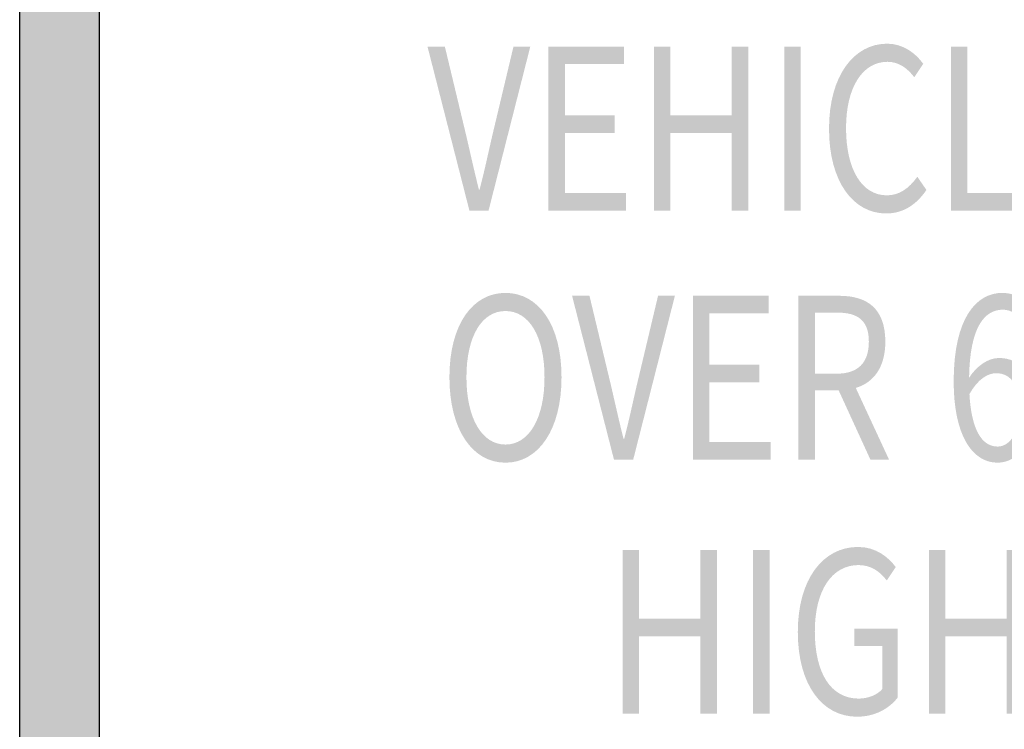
# Model space of a CAD drawing. Header units: inches. Extents: x -0.5 to 0.5, y -0.75 to 0.75.
# Tile 4 of 6: x -0.5 to 0.12, y -0.41 to 0.04. Entities that reach past the tile are written whole.
import ezdxf

# ---------------------------------------------------------------- set-up
doc = ezdxf.new("R2010")
doc.units = ezdxf.units.IN
doc.header["$MEASUREMENT"] = 0

msp = doc.modelspace()

# ---------------------------------------------------------------- hatches: boundary and pattern name
h = msp.add_hatch(color=7)
edge = h.paths.add_edge_path()
edge.add_line((-0.44304, 0.75208), (0.44304, 0.75208))
edge.add_spline(control_points=[(0.44304, 0.75208), (0.45814, 0.75208), (0.47263, 0.74608), (0.48332, 0.7354), (0.494, 0.72472), (0.5, 0.71023), (0.5, 0.69512)], knot_values=[0, 0, 0, 0, 1, 1, 1, 2, 2, 2, 2], degree=3, periodic=0)
edge.add_line((0.5, 0.69512), (0.5, -0.69512))
edge.add_spline(control_points=[(0.5, -0.69512), (0.5, -0.72658), (0.4745, -0.75208), (0.44304, -0.75208)], knot_values=[0, 0, 0, 0, 1, 1, 1, 1], degree=3, periodic=0)
edge.add_line((0.44304, -0.75208), (-0.44304, -0.75208))
edge.add_spline(control_points=[(-0.44304, -0.75208), (-0.4745, -0.75208), (-0.5, -0.72658), (-0.5, -0.69512)], knot_values=[0, 0, 0, 0, 1, 1, 1, 1], degree=3, periodic=0)
edge.add_line((-0.5, -0.69512), (-0.5, 0.69512))
edge.add_spline(control_points=[(-0.5, 0.69512), (-0.5, 0.72658), (-0.4745, 0.75208), (-0.44304, 0.75208)], knot_values=[0, 0, 0, 0, 1, 1, 1, 1], degree=3, periodic=0)
edge = h.paths.add_edge_path(flags=0)
edge.add_line((-0.39315, 0.70219), (0.39315, 0.70219))
edge.add_spline(control_points=[(0.39315, 0.70219), (0.42461, 0.70219), (0.45011, 0.67669), (0.45011, 0.64523)], knot_values=[0, 0, 0, 0, 1, 1, 1, 1], degree=3, periodic=0)
edge.add_line((0.45011, 0.64523), (0.45011, -0.64523))
edge.add_spline(control_points=[(0.45011, -0.64523), (0.45011, -0.67669), (0.42461, -0.70219), (0.39315, -0.70219)], knot_values=[0, 0, 0, 0, 1, 1, 1, 1], degree=3, periodic=0)
edge.add_line((0.39315, -0.70219), (-0.39315, -0.70219))
edge.add_spline(control_points=[(-0.39315, -0.70219), (-0.42461, -0.70219), (-0.45011, -0.67669), (-0.45011, -0.64523)], knot_values=[0, 0, 0, 0, 1, 1, 1, 1], degree=3, periodic=0)
edge.add_line((-0.45011, -0.64523), (-0.45011, 0.64523))
edge.add_spline(control_points=[(-0.45011, 0.64523), (-0.45011, 0.67669), (-0.42461, 0.70219), (-0.39315, 0.70219)], knot_values=[0, 0, 0, 0, 1, 1, 1, 1], degree=3, periodic=0)
h = msp.add_hatch(color=7)
edge = h.paths.add_edge_path()
edge.add_line((-0.21852, -0.08174), (-0.20653, -0.08174))
edge.add_line((-0.20653, -0.08174), (-0.18041, 0.02097))
edge.add_line((-0.18041, 0.02097), (-0.19094, 0.02097))
edge.add_line((-0.19094, 0.02097), (-0.20417, -0.03466))
edge.add_spline(control_points=[(-0.20417, -0.03466), (-0.20697, -0.04671), (-0.20899, -0.05652), (-0.21213, -0.06857)], knot_values=[0, 0, 0, 0, 1, 1, 1, 1], degree=3, periodic=0)
edge.add_line((-0.21213, -0.06857), (-0.21258, -0.06857))
edge.add_spline(control_points=[(-0.21258, -0.06857), (-0.21561, -0.05652), (-0.21774, -0.04671), (-0.22054, -0.03466)], knot_values=[0, 0, 0, 0, 1, 1, 1, 1], degree=3, periodic=0)
edge.add_line((-0.22054, -0.03466), (-0.23388, 0.02097))
edge.add_line((-0.23388, 0.02097), (-0.24475, 0.02097))
edge.add_line((-0.24475, 0.02097), (-0.21852, -0.08174))
for points in [[(-0.16909, -0.08174), (-0.12055, -0.08174), (-0.12055, -0.07067), (-0.15877, -0.07067), (-0.15877, -0.03326), (-0.12761, -0.03326), (-0.12761, -0.02219), (-0.15877, -0.02219), (-0.15877, 0.01004), (-0.12178, 0.01004), (-0.12178, 0.02097), (-0.16909, 0.02097), (-0.16909, -0.08174)], [(-0.10306, -0.08174), (-0.09275, -0.08174), (-0.09275, -0.03326), (-0.05441, -0.03326), (-0.05441, -0.08174), (-0.04398, -0.08174), (-0.04398, 0.02097), (-0.05441, 0.02097), (-0.05441, -0.02205), (-0.09275, -0.02205), (-0.09275, 0.02097), (-0.10306, 0.02097), (-0.10306, -0.08174)], [(-0.02145, -0.08174), (-0.01114, -0.08174), (-0.01114, 0.02097), (-0.02145, 0.02097), (-0.02145, -0.08174)], [(0.08291, -0.08174), (0.12921, -0.08174), (0.12921, -0.07067), (0.09322, -0.07067), (0.09322, 0.02097), (0.08291, 0.02097), (0.08291, -0.08174)], [(-0.07858, -0.23786), (-0.03004, -0.23786), (-0.03004, -0.22679), (-0.06827, -0.22679), (-0.06827, -0.18938), (-0.0371, -0.18938), (-0.0371, -0.17831), (-0.06827, -0.17831), (-0.06827, -0.14608), (-0.03127, -0.14608), (-0.03127, -0.13515), (-0.07858, -0.13515), (-0.07858, -0.23786)], [(-0.1226, -0.39701), (-0.11229, -0.39701), (-0.11229, -0.34853), (-0.07395, -0.34853), (-0.07395, -0.39701), (-0.06353, -0.39701), (-0.06353, -0.2943), (-0.07395, -0.2943), (-0.07395, -0.33732), (-0.11229, -0.33732), (-0.11229, -0.2943), (-0.1226, -0.2943), (-0.1226, -0.39701)], [(-0.04099, -0.39701), (-0.03068, -0.39701), (-0.03068, -0.2943), (-0.04099, -0.2943), (-0.04099, -0.39701)], [(0.06909, -0.39701), (0.0794, -0.39701), (0.0794, -0.34853), (0.11774, -0.34853), (0.11774, -0.39701), (0.12816, -0.39701), (0.12816, -0.2943), (0.11774, -0.2943), (0.11774, -0.33732), (0.0794, -0.33732), (0.0794, -0.2943), (0.06909, -0.2943), (0.06909, -0.39701)]]:
    msp.add_hatch(color=7).paths.add_polyline_path(points)
h = msp.add_hatch(color=7)
edge = h.paths.add_edge_path()
edge.add_spline(control_points=[(0.04233, -0.08356), (0.05298, -0.08356), (0.06105, -0.07824), (0.06755, -0.06885)], knot_values=[0, 0, 0, 0, 1, 1, 1, 1], degree=3, periodic=0)
edge.add_line((0.06755, -0.06885), (0.06184, -0.06058))
edge.add_spline(control_points=[(0.06184, -0.06058), (0.05657, -0.06787), (0.05063, -0.07221), (0.04278, -0.07221), (0.02709, -0.07221), (0.01722, -0.05596), (0.01722, -0.03004), (0.01722, -0.00439), (0.02765, 0.01144), (0.04312, 0.01144), (0.05018, 0.01144), (0.05556, 0.00752), (0.05993, 0.00177)], knot_values=[0, 0, 0, 0, 1, 1, 1, 2, 2, 2, 3, 3, 3, 4, 4, 4, 4], degree=3, periodic=0)
edge.add_line((0.05993, 0.00177), (0.06554, 0.01018))
edge.add_spline(control_points=[(0.06554, 0.01018), (0.06083, 0.01677), (0.05298, 0.02279), (0.043, 0.02279), (0.02215, 0.02279), (0.00657, 0.00275), (0.00657, -0.03046), (0.00657, -0.06381), (0.02182, -0.08356), (0.04233, -0.08356)], knot_values=[0, 0, 0, 0, 1, 1, 1, 2, 2, 2, 3, 3, 3, 3], degree=3, periodic=0)
h = msp.add_hatch(color=7)
edge = h.paths.add_edge_path()
edge.add_spline(control_points=[(-0.19595, -0.23969), (-0.17532, -0.23969), (-0.16086, -0.21909), (-0.16086, -0.18616), (-0.16086, -0.15323), (-0.17532, -0.13333), (-0.19595, -0.13333), (-0.21657, -0.13333), (-0.23103, -0.15323), (-0.23103, -0.18616), (-0.23103, -0.21909), (-0.21657, -0.23969), (-0.19595, -0.23969)], knot_values=[0, 0, 0, 0, 1, 1, 1, 2, 2, 2, 3, 3, 3, 4, 4, 4, 4], degree=3, periodic=0)
edge = h.paths.add_edge_path(flags=0)
edge.add_spline(control_points=[(-0.19595, -0.22834), (-0.21074, -0.22834), (-0.22038, -0.2118), (-0.22038, -0.18616), (-0.22038, -0.16052), (-0.21074, -0.14468), (-0.19595, -0.14468), (-0.18115, -0.14468), (-0.17151, -0.16052), (-0.17151, -0.18616), (-0.17151, -0.2118), (-0.18115, -0.22834), (-0.19595, -0.22834)], knot_values=[0, 0, 0, 0, 1, 1, 1, 2, 2, 2, 3, 3, 3, 4, 4, 4, 4], degree=3, periodic=0)
h = msp.add_hatch(color=7)
edge = h.paths.add_edge_path()
edge.add_line((-0.12801, -0.23786), (-0.11602, -0.23786))
edge.add_line((-0.11602, -0.23786), (-0.0899, -0.13515))
edge.add_line((-0.0899, -0.13515), (-0.10044, -0.13515))
edge.add_line((-0.10044, -0.13515), (-0.11367, -0.19078))
edge.add_spline(control_points=[(-0.11367, -0.19078), (-0.11647, -0.20283), (-0.11849, -0.21264), (-0.12162, -0.22469)], knot_values=[0, 0, 0, 0, 1, 1, 1, 1], degree=3, periodic=0)
edge.add_line((-0.12162, -0.22469), (-0.12207, -0.22469))
edge.add_spline(control_points=[(-0.12207, -0.22469), (-0.1251, -0.21264), (-0.12723, -0.20283), (-0.13003, -0.19078)], knot_values=[0, 0, 0, 0, 1, 1, 1, 1], degree=3, periodic=0)
edge.add_line((-0.13003, -0.19078), (-0.14337, -0.13515))
edge.add_line((-0.14337, -0.13515), (-0.15425, -0.13515))
edge.add_line((-0.15425, -0.13515), (-0.12801, -0.23786))
h = msp.add_hatch(color=7)
edge = h.paths.add_edge_path()
edge.add_line((0.03251, -0.23786), (0.04417, -0.23786))
edge.add_line((0.04417, -0.23786), (0.02332, -0.19288))
edge.add_spline(control_points=[(0.02332, -0.19288), (0.03442, -0.18952), (0.04181, -0.17999), (0.04181, -0.16388), (0.04181, -0.14258), (0.02982, -0.13515), (0.01312, -0.13515)], knot_values=[0, 0, 0, 0, 1, 1, 1, 2, 2, 2, 2], degree=3, periodic=0)
edge.add_line((0.01312, -0.13515), (-0.01255, -0.13515))
edge.add_line((-0.01255, -0.13515), (-0.01255, -0.23786))
edge.add_line((-0.01255, -0.23786), (-0.00224, -0.23786))
edge.add_line((-0.00224, -0.23786), (-0.00224, -0.19429))
edge.add_line((-0.00224, -0.19429), (0.01256, -0.19429))
edge.add_line((0.01256, -0.19429), (0.03251, -0.23786))
edge = h.paths.add_edge_path(flags=0)
edge.add_line((-0.00224, -0.18392), (-0.00224, -0.14566))
edge.add_line((-0.00224, -0.14566), (0.01155, -0.14566))
edge.add_spline(control_points=[(0.01155, -0.14566), (0.02444, -0.14566), (0.0315, -0.15043), (0.0315, -0.16388), (0.0315, -0.17733), (0.02444, -0.18392), (0.01155, -0.18392)], knot_values=[0, 0, 0, 0, 1, 1, 1, 2, 2, 2, 2], degree=3, periodic=0)
edge.add_line((0.01155, -0.18392), (-0.00224, -0.18392))
h = msp.add_hatch(color=7)
edge = h.paths.add_edge_path()
edge.add_spline(control_points=[(0.11206, -0.23969), (0.12484, -0.23969), (0.13571, -0.22623), (0.13571, -0.20634), (0.13571, -0.18476), (0.12674, -0.17411), (0.11284, -0.17411), (0.10645, -0.17411), (0.09928, -0.17873), (0.09423, -0.18644)], knot_values=[0, 0, 0, 0, 1, 1, 1, 2, 2, 2, 3, 3, 3, 3], degree=3, periodic=0)
edge.add_spline(control_points=[(0.09423, -0.18644), (0.09468, -0.15463), (0.10398, -0.14384), (0.11542, -0.14384), (0.12035, -0.14384), (0.12528, -0.14692), (0.12842, -0.15169)], knot_values=[0, 0, 0, 0, 1, 1, 1, 2, 2, 2, 2], degree=3, periodic=0)
edge.add_line((0.12842, -0.15169), (0.13425, -0.14384))
edge.add_spline(control_points=[(0.13425, -0.14384), (0.12966, -0.13768), (0.12349, -0.13333), (0.11497, -0.13333), (0.09905, -0.13333), (0.08459, -0.14861), (0.08459, -0.18882), (0.08459, -0.22273), (0.09636, -0.23969), (0.11206, -0.23969)], knot_values=[0, 0, 0, 0, 1, 1, 1, 2, 2, 2, 3, 3, 3, 3], degree=3, periodic=0)
edge = h.paths.add_edge_path(flags=0)
edge.add_spline(control_points=[(0.09446, -0.19667), (0.09984, -0.18714), (0.10611, -0.18364), (0.11116, -0.18364), (0.12114, -0.18364), (0.12596, -0.19246), (0.12596, -0.20634), (0.12596, -0.22035), (0.1199, -0.2296), (0.11206, -0.2296), (0.10174, -0.2296), (0.09558, -0.21797), (0.09446, -0.19667)], knot_values=[0, 0, 0, 0, 1, 1, 1, 2, 2, 2, 3, 3, 3, 4, 4, 4, 4], degree=3, periodic=0)
h = msp.add_hatch(color=7)
edge = h.paths.add_edge_path()
edge.add_spline(control_points=[(0.02413, -0.39883), (0.03512, -0.39883), (0.0442, -0.39379), (0.04947, -0.38692)], knot_values=[0, 0, 0, 0, 1, 1, 1, 1], degree=3, periodic=0)
edge.add_line((0.04947, -0.38692), (0.04947, -0.34376))
edge.add_line((0.04947, -0.34376), (0.02245, -0.34376))
edge.add_line((0.02245, -0.34376), (0.02245, -0.35455))
edge.add_line((0.02245, -0.35455), (0.03994, -0.35455))
edge.add_line((0.03994, -0.35455), (0.03994, -0.38146))
edge.add_spline(control_points=[(0.03994, -0.38146), (0.03669, -0.38524), (0.03097, -0.38748), (0.02514, -0.38748), (0.00754, -0.38748), (-0.00232, -0.37123), (-0.00232, -0.34531), (-0.00232, -0.31966), (0.00844, -0.30383), (0.02503, -0.30383), (0.03321, -0.30383), (0.0386, -0.30817), (0.04274, -0.3135)], knot_values=[0, 0, 0, 0, 1, 1, 1, 2, 2, 2, 3, 3, 3, 4, 4, 4, 4], degree=3, periodic=0)
edge.add_line((0.04274, -0.3135), (0.04835, -0.30509))
edge.add_spline(control_points=[(0.04835, -0.30509), (0.04364, -0.29893), (0.03613, -0.29248), (0.0247, -0.29248), (0.00295, -0.29248), (-0.01297, -0.31252), (-0.01297, -0.34573), (-0.01297, -0.37908), (0.0025, -0.39883), (0.02413, -0.39883)], knot_values=[0, 0, 0, 0, 1, 1, 1, 2, 2, 2, 3, 3, 3, 3], degree=3, periodic=0)

# ---------------------------------------------------------------- linework, layer by layer
at = {"color": 7}
for points in [[(-0.5, -0.69512), (-0.5, 0.69512)], [(-0.45011, -0.64523), (-0.45011, 0.64523)]]:
    msp.add_lwpolyline(points, dxfattribs=at)

doc.saveas('drawing.dxf')
